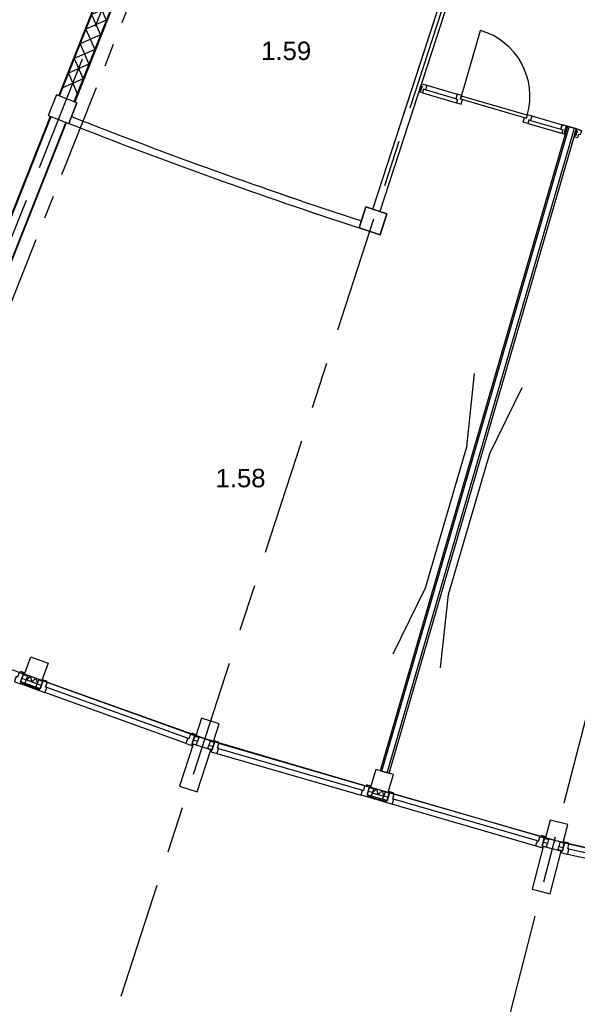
# Model space of a CAD drawing. Header units: millimetres. Extents: x -5940 to 121280, y -35718 to 26615.
# Tile 4 of 52: x 29402 to 36977, y -27307 to -13924. Entities that reach past the tile are written whole.
import ezdxf

# ---------------------------------------------------------------- set-up
doc = ezdxf.new("R2010")
doc.units = ezdxf.units.MM
doc.header["$LTSCALE"] = 100
doc.linetypes.add('Center', pattern=[31.75, 6.35, -4.7625, 15.875, -4.7625])
doc.linetypes.add('Grid Line', pattern=[22.225, 12.7, -3.175, 3.175, -3.175])
for name, color, linetype in [('AL21----_BUITENWAND', 3, 'Continuous'), ('AL22----_BINNENWAND', 2, 'Continuous'), ('AL28----_CONSTRUCTIES', 4, 'Continuous'), ('AL31----_BUITENKOZIJN', 1, 'Continuous'), ('AL32----_BINNENKOZIJN', 1, 'Continuous'), ('AL72----_GEBRUIKERSVOORZIENINGEN', 1, 'Continuous'), ('BL$7----_STRAMIEN', 8, 'Continuous'), ('BL$8----_RUIMTENUMMER', 2, 'Continuous')]:
    doc.layers.add(name, color=color, linetype=linetype)
doc.styles.add('Arial_2', font='arial.ttf', dxfattribs={"height": 245.883234})

msp = doc.modelspace()

# ---------------------------------------------------------------- linework, layer by layer
at = {"layer": 'AL21----_BUITENWAND'}
for p, q in [((29411.4, -22948.6), (29665.4, -23040.1)), ((29637, -22951), (29490, -22898.1)), ((34379.4, -24562.8), (34120.2, -24487.5)), ((34195.5, -24432.2), (34345.5, -24475.8))]:
    msp.add_line(p, q, dxfattribs=at)
at = {"layer": 'AL21----_BUITENWAND', "flags": 128}
for points in [[(29491.2, -22894.5), (29547.2, -22847.4), (29563.5, -22924.6), (29622.9, -22874.7), (29638.4, -22947.7)], [(34346.7, -24472.1), (34329, -24401.2), (34270.5, -24454), (34251.8, -24378.7), (34196.3, -24428.7)]]:
    msp.add_lwpolyline(points, dxfattribs=at)
for points in [[(29423.1, -22924.9), (29668.6, -23011.8), (29663.5, -23025.9), (29418.1, -22939)], [(29659.5, -22896.1), (29638.4, -22949.5), (29696.2, -22972.4), (29715.6, -22918.3)], [(31996.7, -23848.5), (31758.9, -23771.2), (31573.5, -24341.8), (31811.3, -24419.1)], [(34383.9, -24536.7), (34134.3, -24462.8), (34130, -24477.1), (34379.7, -24551.1)], [(36756.9, -25223.2), (36514.8, -25161.1), (36365.5, -25742.2), (36607.7, -25804.4)]]:
    msp.add_lwpolyline(points, close=True, dxfattribs=at)
at = {"layer": 'AL22----_BINNENWAND'}
for p, q in [((31492.8, -11649.7), (30149.1, -15043.5)), ((34200.4, -16499.8), (35359.3, -12933.3)), ((35454.4, -12964.2), (34295.5, -16530.7)), ((29900.1, -14944.9), (29789.7, -15223.7)), ((30179.1, -15055.2), (29900.1, -14944.7)), ((30179, -15055.3), (30068.6, -15334.1)), ((29789.7, -15223.7), (30068.6, -15334.1)), ((30105.3, -15241.1), (30068.7, -15334.1)), ((36843.9, -15372.1), (34298.9, -24132.1)), ((34322.9, -24139), (36867.9, -15379.1)), ((34395, -24160), (36940, -15400)), ((34419, -24166.9), (36964, -15407)), ((34200.4, -16499.8), (34295.5, -16530.7)), ((34028.1, -16706.5), (34012.6, -16754)), ((34043.7, -16659), (34028.1, -16706.5)), ((34298.9, -24132.1), (34419, -24166.9))]:
    msp.add_line(p, q, dxfattribs=at)
at = {"layer": 'AL22----_BINNENWAND', "flags": 128}
for points in [[(29931.6, -14957.3), (31317.7, -11462.1), (31373.5, -11484.2)], [(29940.9, -14961), (31286.4, -11568), (31485.4, -11646.8), (30139.8, -15039.8)], [(31245.9, -11664.9), (31366.1, -11942.6), (31088.4, -12062.8), (31208.6, -12340.5), (30930.8, -12460.7), (31051, -12738.5), (30773.2, -12858.7), (30893.4, -13136.4), (30615.7, -13256.6), (30735.9, -13534.4), (30458.1, -13654.6), (30578.3, -13932.3), (30300.6, -14052.5), (30420.8, -14330.3), (30143, -14450.5), (30263.2, -14728.2), (29985.5, -14848.4)], [(31444.9, -11743.6), (31167.1, -11863.8), (31287.3, -12141.6), (31009.6, -12261.8), (31129.8, -12539.5), (30852, -12659.7), (30972.2, -12937.5), (30694.5, -13057.7), (30814.7, -13335.4), (30536.9, -13455.6), (30657.1, -13733.4), (30379.4, -13853.5), (30499.5, -14131.3), (30221.8, -14251.5), (30342, -14529.2), (30064.2, -14649.4), (30184.4, -14927.2)], [(34200.4, -16499.8), (35359.3, -12933.3), (35454.4, -12964.2), (34295.5, -16530.7)], [(34419, -24166.9), (36964, -15407), (36843.9, -15372.1), (34298.9, -24132.1)]]:
    msp.add_lwpolyline(points, dxfattribs=at)
msp.add_lwpolyline([(29900.1, -14944.9), (29789.6, -15223.8), (30068.6, -15334.2), (30179, -15055.3)], close=True, dxfattribs=at)
at = {"layer": 'AL22----_BINNENWAND'}
for points in [[(27150.9, -21980.6), (29821.2, -15236.1)], [(27160.2, -21984.2), (29830.5, -15239.8)], [(30029.3, -15318.7), (27360, -22060.9)], [(27369.3, -22064.5), (30038.8, -15322.3)]]:
    msp.add_lwpolyline(points, dxfattribs=at)
for centre, radius, start, end in [((56374.8, 51546.5), 71768.3, 248.528898, 251.871102), ((56250, 51200), 71400, 248.520369, 251.879631), ((56250, 51200), 71500, 248.520285, 251.879715), ((56374.8, 51546.5), 71868.3, 248.528898, 251.871102)]:
    msp.add_arc(centre, radius, start, end, dxfattribs=at)
at = {"layer": 'AL28----_CONSTRUCTIES'}
for p, q in [((34105.3, -16468.9), (34012.6, -16754.2)), ((34390.6, -16561.6), (34105.3, -16468.9)), ((34390.6, -16561.6), (34297.9, -16846.9)), ((34012.6, -16754.2), (34297.9, -16846.9))]:
    msp.add_line(p, q, dxfattribs=at)
at = {"layer": 'AL28----_CONSTRUCTIES', "flags": 128}
for points in [[(34105.3, -16468.9), (34390.6, -16561.6), (34297.9, -16846.9), (34012.6, -16754.2), (34105.3, -16468.9), (34012.6, -16754.2), (34297.9, -16846.9), (34390.6, -16561.6)], [(29553.3, -22583.9), (29788.5, -22668.6), (29703.8, -22903.8), (29468.6, -22819.2)], [(32111, -23496.6), (31873.3, -23419.3), (31796, -23657.1), (32033.8, -23734.3)], [(34479, -24184.4), (34238.9, -24114.6), (34169.2, -24354.7), (34409.2, -24424.5)], [(36848.9, -24864.9), (36606.8, -24802.7), (36544.6, -25044.8), (36786.7, -25107)]]:
    msp.add_lwpolyline(points, close=True, dxfattribs=at)
at = {"layer": 'AL31----_BUITENKOZIJN'}
for p, q in [((27358.3, -22062.7), (29586.2, -22861.5)), ((29586.2, -22861.5), (31914.9, -23695.7)), ((31683.8, -23691), (29769.5, -23001.8)), ((31725.3, -23634.7), (29773.4, -22932)), ((31662.3, -23759.8), (29742.3, -23068.5)), ((31914.9, -23695.7), (34289.2, -24389.6)), ((32104.1, -23757.8), (34096.3, -24336.6)), ((32081.7, -23896), (34041.2, -24465.3)), ((32104.6, -23827.7), (34058.4, -24395.3)), ((34289.2, -24389.6), (36665.7, -25075.9)), ((36472.7, -25027), (34480.4, -24448.2)), ((36417.5, -25155.7), (34458, -24586.4)), ((36434.8, -25085.7), (34481, -24518.1)), ((36665.7, -25075.9), (39078.8, -25619.4)), ((36858.4, -25126), (38883, -25578.6)), ((36844.7, -25265.4), (38836.1, -25710.5)), ((36863.3, -25195.8), (38848.9, -25639.6))]:
    msp.add_line(p, q, dxfattribs=at)
at = {"layer": 'AL31----_BUITENKOZIJN', "flags": 128}
for points in [[(29452.6, -22816.5), (29414.6, -22922.1), (29452.6, -22816.5), (29446.9, -22814.4), (29397.1, -22796.5), (29393.2, -22798.3), (29371.5, -22858.5), (29355.5, -22852.8), (29337.6, -22902.6), (29334.7, -22910.7), (29333.5, -22913.9), (29332.2, -22917.7), (29334, -22921.5), (29411.1, -22949.3), (29415, -22947.5), (29423, -22925.1), (29414.6, -22922.1), (29475.1, -22941.8), (29489.9, -22896.1), (29430.8, -22876.8), (29414.6, -22922.1)], [(29679.9, -23017.6), (29671.4, -23014.5), (29663.4, -23036.9), (29665.2, -23040.8), (29742.3, -23068.5), (29746.2, -23066.7), (29747.5, -23063), (29748.7, -23059.7), (29751.6, -23051.7), (29769.5, -23001.8), (29753.5, -22996), (29775.2, -22935.8), (29773.4, -22932), (29723.5, -22914), (29717.9, -22912), (29679.9, -23017.6), (29620.7, -22994.2), (29638.4, -22949.5), (29696.2, -22972.4), (29679.9, -23017.6), (29717.9, -22912)], [(31780.9, -23654.7), (31742.8, -23760.3), (31803.4, -23780), (31818.2, -23734.3), (31759.1, -23715.1), (31742.8, -23760.3), (31780.9, -23654.7), (31775.2, -23652.7), (31725.3, -23634.7), (31721.5, -23636.5), (31699.8, -23696.8), (31683.8, -23691), (31665.9, -23740.9), (31663, -23748.9), (31661.8, -23752.2), (31660.5, -23755.9), (31662.3, -23759.8), (31739.4, -23787.5), (31743.3, -23785.7), (31751.3, -23763.4), (31742.8, -23760.3)], [(32016.1, -23849.1), (32007.5, -23846.6), (32000.9, -23869.4), (32002.9, -23873.1), (32081.7, -23896), (32085.4, -23894), (32086.5, -23890.1), (32087.4, -23886.9), (32089.8, -23878.6), (32104.6, -23827.7), (32088.3, -23823), (32106.2, -23761.5), (32104.1, -23757.8), (32053.2, -23743), (32047.5, -23741.3), (32016.1, -23849.1), (31955.6, -23829.5), (31970.4, -23783.8), (32029.6, -23802.9), (32016.1, -23849.1), (32047.5, -23741.3)], [(34121.7, -24460.8), (34130.3, -24463.3), (34123.7, -24486.2), (34120, -24488.2), (34041.2, -24465.3), (34039.2, -24461.6), (34040.3, -24457.8), (34041.2, -24454.5), (34043.6, -24446.2), (34058.4, -24395.3), (34074.7, -24400.1), (34092.6, -24338.6), (34096.3, -24336.6), (34147.2, -24351.4), (34153, -24353), (34121.7, -24460.8), (34183.3, -24476.7), (34195.3, -24430.1), (34135.1, -24414.6), (34121.7, -24460.8), (34153, -24353)], [(34423.8, -24431.7), (34392.5, -24539.5), (34331.9, -24519.9), (34346.8, -24474.1), (34405.9, -24493.3), (34392.5, -24539.5), (34423.8, -24431.7), (34429.5, -24433.4), (34480.4, -24448.2), (34482.5, -24451.9), (34464.6, -24513.4), (34481, -24518.1), (34466.2, -24569), (34463.8, -24577.2), (34462.8, -24580.5), (34461.7, -24584.4), (34458, -24586.4), (34379.2, -24563.5), (34377.2, -24559.8), (34383.8, -24537), (34392.5, -24539.5)], [(36498, -25151.2), (36506.6, -25153.7), (36500, -25176.5), (36496.3, -25178.6), (36417.5, -25155.7), (36415.5, -25152), (36416.6, -25148.2), (36417.6, -25144.9), (36420, -25136.6), (36434.8, -25085.7), (36451.1, -25090.5), (36468.9, -25029), (36472.7, -25027), (36523.5, -25041.8), (36529.3, -25043.4), (36498, -25151.2), (36559.6, -25167.1), (36571.6, -25120.5), (36511.4, -25105), (36498, -25151.2), (36529.3, -25043.4)], [(36776.3, -25222.7), (36767.6, -25220.7), (36762.4, -25243.9), (36764.6, -25247.5), (36844.7, -25265.4), (36848.2, -25263.1), (36849.1, -25259.2), (36849.9, -25255.9), (36851.7, -25247.5), (36863.3, -25195.8), (36846.7, -25192.1), (36860.7, -25129.6), (36858.4, -25126), (36806.7, -25114.5), (36800.8, -25113.1), (36776.3, -25222.7), (36714.7, -25206.9), (36726.6, -25160.3), (36786.8, -25175.7), (36776.3, -25222.7), (36800.8, -25113.1)]]:
    msp.add_lwpolyline(points, dxfattribs=at)
for points in [[(29467.6, -22821.9), (29473.5, -22805.7), (29416.3, -22785.1), (29412.5, -22786.9), (29407.6, -22800.3), (29451.6, -22816.1)], [(29507.7, -22841.4), (29489.9, -22896.1), (29430.8, -22876.8), (29450.3, -22822.7)], [(29702.8, -22906.6), (29708.7, -22890.4), (29765.8, -22910.9), (29767.6, -22914.8), (29762.8, -22928.2), (29718.9, -22912.4)], [(31794.6, -23659.6), (31800.4, -23643.4), (31743.3, -23622.8), (31739.5, -23624.6), (31734.6, -23638), (31778.6, -23653.9)], [(31836, -23679.6), (31818.2, -23734.3), (31759.1, -23715.1), (31778.6, -23661)], [(31988.2, -23729.1), (31970.4, -23783.8), (32029.6, -23802.9), (32045.6, -23747.7)], [(32033.4, -23737.2), (32038.3, -23720.7), (32096.6, -23737.6), (32098.6, -23741.3), (32094.7, -23755), (32049.8, -23742)], [(34168.3, -24357.5), (34173.2, -24340.9), (34114.8, -24324), (34111.1, -24326), (34107.1, -24339.7), (34152, -24352.8)], [(34209.6, -24374.5), (34195.3, -24430.1), (34135.1, -24414.6), (34151.1, -24359.4)], [(34364.5, -24419.5), (34346.8, -24474.1), (34405.9, -24493.3), (34421.9, -24438.1)], [(34408.4, -24427.3), (34413.2, -24410.7), (34471.6, -24427.6), (34473.6, -24431.4), (34469.6, -24445), (34424.8, -24432)], [(36543.3, -25047.5), (36548.1, -25030.9), (36489.8, -25014), (36486.1, -25016), (36482.1, -25029.7), (36527, -25042.7)], [(36585.9, -25064.9), (36571.6, -25120.5), (36511.4, -25105), (36527.5, -25049.8)], [(36740.9, -25104.6), (36726.6, -25160.3), (36786.8, -25175.7), (36799.4, -25119.6)], [(36786.6, -25109.9), (36790.3, -25093.1), (36849.6, -25106.4), (36851.9, -25109.9), (36848.8, -25123.8), (36803.2, -25113.7)]]:
    msp.add_lwpolyline(points, close=True, dxfattribs=at)
at = {"layer": 'AL32----_BINNENKOZIJN'}
for p, q in [((35402.5, -14962.9), (35662.5, -14070)), ((34930.7, -14815.1), (35344.8, -14935.7)), ((36843.9, -15372.1), (36964, -15407))]:
    msp.add_line(p, q, dxfattribs=at)
at = {"layer": 'AL32----_BINNENKOZIJN', "flags": 128}
for points in [[(34853.2, -14816.5), (34869.5, -14821.3), (34850.5, -14886.7), (34834.2, -14881.9)], [(34866.4, -14796.4), (34930.7, -14815.1), (34912.8, -14876.5), (34888.8, -14869.5), (34874.8, -14917.6), (34834.5, -14905.9), (34840.9, -14883.9), (34850.5, -14886.6), (34869.5, -14821.3), (34859.9, -14818.5)], [(36837.5, -15394.3), (36821.2, -15389.5), (36802.1, -15454.9), (36818.4, -15459.6), (36837.5, -15394.3), (36821.2, -15389.5), (36802.1, -15454.9), (36818.4, -15459.6), (36837.5, -15394.3), (36821.2, -15389.5), (36802.1, -15454.9), (36818.4, -15459.6), (36837.5, -15394.3), (36821.2, -15389.5), (36802.1, -15454.9), (36818.4, -15459.6)], [(36957.5, -15429.1), (36973.9, -15433.8), (36954.9, -15499.2), (36938.5, -15494.5)], [(36970.7, -15409), (37035, -15427.6), (37017.2, -15489.1), (36993.2, -15482.1), (36979.2, -15530.1), (36938.9, -15518.4), (36945.3, -15496.4), (36954.9, -15499.1), (36973.9, -15433.8), (36964.3, -15431)]]:
    msp.add_lwpolyline(points, close=True, dxfattribs=at)
for points in [[(34874.8, -14917.6), (35337, -15052.2), (35397.4, -15069.8), (35415.3, -15008.3), (35391.3, -15001.3), (36284.3, -15261.3), (36295.4, -15222.9), (35402.5, -14962.9), (35391.3, -15001.3), (35405.3, -14953.3), (35344.8, -14935.7), (35327, -14997.1), (34912.8, -14876.5)], [(35327, -14997.1), (35351, -15004.1), (35337, -15052.2)], [(36302.9, -15333.4), (36242.4, -15315.8), (36260.3, -15254.3), (36284.3, -15261.3), (36298.2, -15213.3), (36358.7, -15230.9), (36340.9, -15292.3), (36316.9, -15285.3), (36302.9, -15333.4), (36765, -15467.9)], [(36358.7, -15230.9), (36772.9, -15351.5), (36837.2, -15370.2), (36772.9, -15351.5), (36755, -15412.8), (36779, -15419.8), (36765, -15467.9), (36805.3, -15479.7), (36811.7, -15457.7), (36802.1, -15454.8), (36821.2, -15389.5), (36830.8, -15392.3), (36837.2, -15370.2), (36772.9, -15351.5), (36755, -15412.8), (36779, -15419.8), (36765, -15467.9), (36805.3, -15479.7), (36811.7, -15457.7), (36802.1, -15454.8), (36821.2, -15389.5), (36830.8, -15392.3), (36837.2, -15370.2), (36772.9, -15351.5), (36755, -15412.8), (36779, -15419.8), (36765, -15467.9), (36805.3, -15479.7), (36811.7, -15457.7), (36802.1, -15454.8), (36821.2, -15389.5), (36830.8, -15392.3), (36837.2, -15370.2)], [(36340.9, -15292.3), (36755, -15412.8), (36772.9, -15351.5)], [(36755, -15412.8), (36779, -15419.8), (36765, -15467.9), (36805.3, -15479.7), (36811.7, -15457.7), (36802.1, -15454.8), (36821.2, -15389.5), (36830.8, -15392.3), (36837.2, -15370.2)]]:
    msp.add_lwpolyline(points, dxfattribs=at)
at = {"layer": 'AL32----_BINNENKOZIJN'}
msp.add_arc((35402.5, -14962.9), 930, 343.76703, 73.76703, dxfattribs=at)
at = {"layer": 'AL72----_GEBRUIKERSVOORZIENINGEN', "flags": 128}
for points in [[(34474.9, -22545.4), (34916.4, -21648.1), (35474.4, -19727.6), (35582.4, -18733.4)], [(35120.5, -22733), (35228.5, -21738.8), (35786.5, -19818.2), (36228, -18921)]]:
    msp.add_lwpolyline(points, dxfattribs=at)
at = {"layer": 'BL$7----_STRAMIEN', "linetype": 'Center'}
for p, q in [((22248.5, -34677.9), (34596.4, -3490.7)), ((38477.2, -3499.2), (28349.3, -34669.4)), ((42203.8, -3506.2), (34204.3, -34662.4))]:
    msp.add_line(p, q, dxfattribs=at)
at = {"layer": 'BL$7----_STRAMIEN', "linetype": 'Grid Line', "flags": 128}
msp.add_lwpolyline([(34167.8, -6956.3), (33355.5, -7485.9), (25147.4, -28217.2)], dxfattribs=at)

# ---------------------------------------------------------------- texts
at = {"layer": 'BL$8----_RUIMTENUMMER', "char_height": 250, "width": 798, "attachment_point": 2, "line_spacing_factor": 0.938532, "style": 'Arial_2'}
for s, insert in [('1.59', (33022.2, -14221.3)), ('1.58', (32402.2, -20029.3))]:
    msp.add_mtext(s, dxfattribs=dict(at, insert=insert))

doc.saveas('drawing.dxf')
